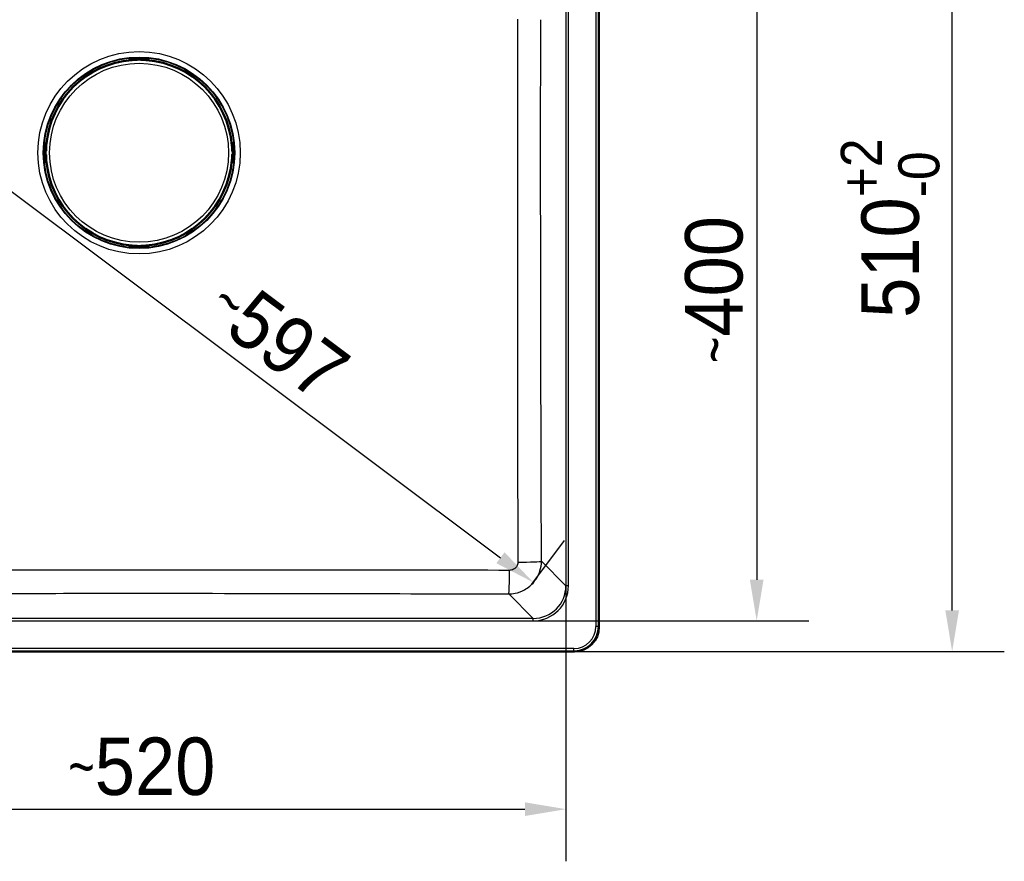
# Model space of a CAD drawing. Header units: millimetres. Extents: x 100 to 2000, y 93 to 2870.
# Tile 3 of 5: x 608 to 1208, y 1347 to 1859. Entities that reach past the tile are written whole.
import ezdxf

# ---------------------------------------------------------------- set-up
doc = ezdxf.new("R2010")
doc.units = ezdxf.units.MM
doc.header["$LTSCALE"] = 10
for name, color, linetype, lineweight in [('Dimensions(ISO)', 7, 'Continuous', 25), ('Visible Edges(ISO)', 7, 'Continuous', 50), ('Visible Tangent Edges(ISO)', 7, 'Continuous', 25)]:
    doc.layers.add(name, color=color, linetype=linetype, lineweight=lineweight)
doc.styles.add('Text_3.5mm', font='arial.ttf', dxfattribs={"width": 0.9})
doc.dimstyles.new('KS-STANDARD', dxfattribs={"dimscale": 10, "dimtxt": 3.5, "dimasz": 2.5, "dimexe": 3.175, "dimexo": 0, "dimgap": 0.8, "dimtad": 1, "dimdec": 1, "dimrnd": 1e-08, "dimtxsty": 'Text_3.5mm', "dimcen": 0.09, "dimdle": 10, "dimclrd": 7, "dimclre": 7, "dimclrt": 7, "dimadec": 0, "dimazin": 2, "dimtfac": 0.714286, "dimtdec": 4, "dimtmove": 0, "dimatfit": 3, "dimfxl": 0, "dimtolj": 1, "dimlwd": 25, "dimlwe": 25, "dimarcsym": 0})

# ---------------------------------------------------------------- blocks, each defined once
blk = doc.blocks.new('*D6')
at = {"layer": 'Defpoints', "color": 0, "linetype": 'Continuous'}
for p in [(919.95, 1893.42), (920.79, 1493), (1056.84, 1493)]:
    blk.add_point(p, dxfattribs=at)
at = {"layer": 'Dimensions(ISO)', "color": 7, "linetype": 'Continuous', "lineweight": 25}
for p, q in [((919.95, 1893.42), (1088.59, 1893.42)), ((1056.84, 1868.42), (1056.84, 1518)), ((920.79, 1493), (1088.59, 1493))]:
    blk.add_line(p, q, dxfattribs=at)
at = {"layer": 'Dimensions(ISO)', "color": 7, "linetype": 'Continuous'}
for points in [[(1052.68, 1868.42), (1061.01, 1868.42), (1056.84, 1893.42)], [(1052.68, 1518), (1061.01, 1518), (1056.84, 1493)]]:
    blk.add_solid(points, dxfattribs=at)
at = {"layer": 'Dimensions(ISO)', "color": 7, "linetype": 'Continuous', "lineweight": 25, "insert": (1030.97, 1650.03), "char_height": 35, "attachment_point": 4, "rotation": 90, "style": 'Text_3.5mm'}
blk.add_mtext('\\A1;\\fArial Narrow|b0|i0;{\\H26.6000;~}\\fArial|b0|i0;400', dxfattribs=at)
blk = doc.blocks.new('*D8')
at = {"layer": 'Defpoints', "color": 0, "linetype": 'Continuous'}
for p in [(945.87, 1984.38), (1175.84, 1984.38), (945.87, 1474.38)]:
    blk.add_point(p, dxfattribs=at)
at = {"layer": 'Dimensions(ISO)', "color": 7, "linetype": 'Continuous', "lineweight": 25}
for p, q in [((945.87, 1984.38), (1207.59, 1984.38)), ((1175.84, 1499.38), (1175.84, 1959.38)), ((945.87, 1474.38), (1207.59, 1474.38))]:
    blk.add_line(p, q, dxfattribs=at)
at = {"layer": 'Dimensions(ISO)', "color": 7, "linetype": 'Continuous'}
for points in [[(1171.68, 1959.38), (1180.01, 1959.38), (1175.84, 1984.38)], [(1171.68, 1499.38), (1180.01, 1499.38), (1175.84, 1474.38)]]:
    blk.add_solid(points, dxfattribs=at)
at = {"layer": 'Dimensions(ISO)', "color": 7, "linetype": 'Continuous', "lineweight": 25, "insert": (1138.06, 1677.46), "char_height": 35, "attachment_point": 4, "rotation": 90, "style": 'Text_3.5mm'}
blk.add_mtext('\\A1;510{\\H25.000001;\\S+2^ -0;}', dxfattribs=at)
blk = doc.blocks.new('*D9')
at = {"layer": 'Defpoints', "color": 0, "linetype": 'Continuous'}
for p in [(442.16, 1873.05), (919.95, 1515.26), (920.84, 1516.45)]:
    blk.add_point(p, dxfattribs=at)
at = {"layer": 'Dimensions(ISO)', "color": 7, "linetype": 'Continuous', "lineweight": 25}
for p, q in [((442.16, 1873.05), (462.08, 1899.66)), ((463.06, 1859.26), (900.83, 1531.43)), ((919.95, 1515.26), (939.87, 1541.86))]:
    blk.add_line(p, q, dxfattribs=at)
at = {"layer": 'Dimensions(ISO)', "color": 7, "linetype": 'Continuous'}
for points in [[(465.56, 1862.6), (460.56, 1855.93), (443.05, 1874.25)], [(903.33, 1534.77), (898.33, 1528.1), (920.84, 1516.45)]]:
    blk.add_solid(points, dxfattribs=at)
at = {"layer": 'Dimensions(ISO)', "color": 7, "linetype": 'Continuous', "lineweight": 25, "insert": (729.45, 1692.1), "char_height": 35, "attachment_point": 4, "rotation": 323.17208, "style": 'Text_3.5mm'}
blk.add_mtext('\\A1;\\fArial Narrow|b0|i0;{\\H26.6000;~}\\fArial|b0|i0;597', dxfattribs=at)
blk = doc.blocks.new('*D16')
at = {"layer": 'Defpoints', "color": 0, "linetype": 'Continuous'}
for p in [(420.95, 1514.42), (940.71, 1514.42), (940.71, 1378.36)]:
    blk.add_point(p, dxfattribs=at)
at = {"layer": 'Dimensions(ISO)', "color": 7, "linetype": 'Continuous', "lineweight": 25}
for p, q in [((420.95, 1514.42), (420.95, 1346.61)), ((940.71, 1514.42), (940.71, 1346.61)), ((445.95, 1378.36), (915.71, 1378.36))]:
    blk.add_line(p, q, dxfattribs=at)
at = {"layer": 'Dimensions(ISO)', "color": 7, "linetype": 'Continuous'}
for points in [[(445.95, 1382.53), (445.95, 1374.19), (420.95, 1378.36)], [(915.71, 1382.53), (915.71, 1374.19), (940.71, 1378.36)]]:
    blk.add_solid(points, dxfattribs=at)
at = {"layer": 'Dimensions(ISO)', "color": 7, "linetype": 'Continuous', "lineweight": 25, "insert": (637.85, 1404.23), "char_height": 35, "attachment_point": 4, "style": 'Text_3.5mm'}
blk.add_mtext('\\A1;\\fArial Narrow|b0|i0;{\\H26.6000;~}\\fArial|b0|i0;520', dxfattribs=at)

msp = doc.modelspace()

# ---------------------------------------------------------------- linework, layer by layer
at = {"layer": 'Visible Edges(ISO)'}
for p, q in [((960.83, 1489.34), (960.83, 1969.41)), ((675, 1834.73), (675, 1834.63)), ((675, 1834.63), (675, 1834.3)), ((675.05, 1834.78), (675.05, 1834.83)), ((679.63, 1834.58), (675.25, 1834.58)), ((676.46, 1834.58), (676.46, 1834.43)), ((676.5, 1835.37), (685.16, 1835.37)), ((679.83, 1834.98), (679.83, 1835.1)), ((679.83, 1834.78), (679.83, 1834.98)), ((681.83, 1835.1), (681.83, 1834.98)), ((681.83, 1834.98), (681.83, 1834.78)), ((686.41, 1834.58), (682.03, 1834.58)), ((685.2, 1834.58), (685.2, 1834.43)), ((686.61, 1834.83), (686.61, 1834.78)), ((686.66, 1834.63), (686.66, 1834.73)), ((686.66, 1834.3), (686.66, 1834.63)), ((623.43, 1773.65), (623.43, 1782.31)), ((623.98, 1783.75), (624.03, 1783.75)), ((624.18, 1783.81), (624.08, 1783.81)), ((624.5, 1783.81), (624.18, 1783.81)), ((624.23, 1783.55), (624.23, 1779.18)), ((624.23, 1782.35), (624.37, 1782.35)), ((737.48, 1783.81), (737.15, 1783.81)), ((737.29, 1782.35), (737.43, 1782.35)), ((737.43, 1783.55), (737.43, 1779.18)), ((737.58, 1783.81), (737.48, 1783.81)), ((737.68, 1783.75), (737.63, 1783.75)), ((738.23, 1773.65), (738.23, 1782.31)), ((623.71, 1778.98), (623.83, 1778.98)), ((623.83, 1776.98), (623.71, 1776.98)), ((623.83, 1778.98), (624.03, 1778.98)), ((624.03, 1776.98), (623.83, 1776.98)), ((624.23, 1776.78), (624.23, 1772.4)), ((737.43, 1776.78), (737.43, 1772.4)), ((737.63, 1778.98), (737.83, 1778.98)), ((737.83, 1776.98), (737.63, 1776.98)), ((737.83, 1778.98), (737.95, 1778.98)), ((737.95, 1776.98), (737.83, 1776.98)), ((624.03, 1772.2), (623.98, 1772.2)), ((624.08, 1772.15), (624.18, 1772.15)), ((624.18, 1772.15), (624.5, 1772.15)), ((624.23, 1773.6), (624.37, 1773.6)), ((737.15, 1772.15), (737.48, 1772.15)), ((737.29, 1773.6), (737.43, 1773.6)), ((737.48, 1772.15), (737.58, 1772.15)), ((737.63, 1772.2), (737.68, 1772.2)), ((675, 1721.65), (675, 1721.32)), ((675, 1721.32), (675, 1721.22)), ((675.05, 1721.18), (675.05, 1721.12)), ((679.63, 1721.38), (675.25, 1721.38)), ((676.46, 1721.52), (676.46, 1721.38)), ((676.5, 1720.58), (685.16, 1720.58)), ((679.83, 1720.98), (679.83, 1721.18)), ((679.83, 1720.86), (679.83, 1720.98)), ((681.83, 1721.18), (681.83, 1720.98)), ((681.83, 1720.98), (681.83, 1720.86)), ((686.41, 1721.38), (682.03, 1721.38)), ((685.2, 1721.52), (685.2, 1721.38)), ((686.61, 1721.12), (686.61, 1721.18)), ((686.66, 1721.32), (686.66, 1721.65)), ((686.66, 1721.22), (686.66, 1721.32)), ((415.79, 1474.38), (945.87, 1474.38))]:
    msp.add_line(p, q, dxfattribs=at)
for centre, radius, start, end in [((680.83, 1777.98), 56.63, 94.54627, 175.45373), ((675.25, 1834.78), 0.2, 180, 270), ((679.63, 1834.78), 0.2, 270, 0), ((682.03, 1834.78), 0.2, 180, 270), ((680.83, 1777.98), 56.63, 4.54627, 85.45373), ((686.41, 1834.78), 0.2, 270, 0), ((624.03, 1783.55), 0.2, 0, 90), ((737.63, 1783.55), 0.2, 90, 180), ((624.03, 1779.18), 0.2, 270, 0), ((624.03, 1776.78), 0.2, 0, 90), ((737.63, 1779.18), 0.2, 180, 270), ((737.63, 1776.78), 0.2, 90, 180), ((624.03, 1772.4), 0.2, 270, 0), ((680.83, 1777.98), 56.63, 184.54627, 265.45373), ((680.83, 1777.98), 56.63, 274.54627, 355.45373), ((737.63, 1772.4), 0.2, 180, 270), ((675.25, 1721.18), 0.2, 90, 180), ((679.63, 1721.18), 0.2, 0, 90), ((682.03, 1721.18), 0.2, 90, 180), ((686.41, 1721.18), 0.2, 0, 90)]:
    msp.add_arc(centre, radius, start, end, dxfattribs=at)
for centre, major_axis, ratio, start_param, end_param in [((675.6, 1834.63), (-0.6, 0), 0.99863, 5.759587, 6.283185), ((675.25, 1834.83), (-0.2, 0), 0.99863, 5.759587, 6.283185), ((686.41, 1834.83), (0.173, 0.1), 0.999315, 5.759587, 6.283185), ((686.06, 1834.63), (0.6, 0), 0.99863, 0, 0.523599), ((624.18, 1783.21), (0, 0.6), 0.99863, 0, 0.523599), ((623.98, 1783.55), (-0.1, 0.173), 0.999315, 5.759587, 6.283185), ((737.48, 1783.21), (0, 0.6), 0.99863, 5.759587, 6.283185), ((737.68, 1783.55), (0, 0.2), 0.99863, 5.759587, 6.283185), ((623.98, 1772.4), (0, -0.2), 0.99863, 5.759587, 6.283185), ((624.18, 1772.75), (0, -0.6), 0.99863, 5.759587, 6.283185), ((737.48, 1772.75), (0, -0.6), 0.99863, 0, 0.523599), ((737.68, 1772.4), (0.1, -0.173), 0.999315, 5.759587, 6.283185), ((675.6, 1721.32), (-0.6, 0), 0.99863, 0, 0.523599), ((675.25, 1721.12), (-0.173, -0.1), 0.999315, 5.759587, 6.283185), ((686.06, 1721.32), (0.6, 0), 0.99863, 5.759587, 6.283185), ((686.41, 1721.12), (0.2, 0), 0.99863, 5.759587, 6.283185), ((945.79, 1489.41), (10.66, -10.66), 0.995146, 5.50022, 7.06615)]:
    msp.add_ellipse(centre, major_axis=major_axis, ratio=ratio, start_param=start_param, end_param=end_param, dxfattribs=at)
for points, knots in [([(675, 1834.73), (675, 1834.79), (675.01, 1834.86), (675.05, 1834.98), (675.08, 1835.04), (675.16, 1835.14), (675.21, 1835.19), (675.28, 1835.24), (675.31, 1835.25), (675.36, 1835.28), (675.38, 1835.29), (675.43, 1835.31), (675.46, 1835.32), (675.52, 1835.33), (675.54, 1835.33), (675.61, 1835.34), (675.66, 1835.35), (675.78, 1835.36), (675.85, 1835.36), (676.02, 1835.37), (676.13, 1835.37), (676.33, 1835.37), (676.41, 1835.37), (676.5, 1835.37)], [0, 0, 0, 0, 0.0196573, 0.0196573, 0.0389514, 0.0389514, 0.0582347, 0.0582347, 0.0673827, 0.0673827, 0.0752966, 0.0752966, 0.0879063, 0.0879063, 0.0996729, 0.0996729, 0.1268906, 0.1268906, 0.1543308, 0.1543308, 0.190628, 0.190628, 0.2160362, 0.2160362, 0.2160362, 0.2160362]), ([(676.34, 1834.42), (676.38, 1834.43), (676.42, 1834.43), (676.5, 1834.44), (676.54, 1834.44), (676.6, 1834.45), (676.63, 1834.45), (676.68, 1834.46), (676.69, 1834.46), (676.7, 1834.46), (676.71, 1834.46), (676.71, 1834.47), (676.71, 1834.47), (676.71, 1834.47)], [0, 0, 0, 0, 0.01256302, 0.01256302, 0.02512603, 0.02512603, 0.03751454, 0.03751454, 0.04908407, 0.04908407, 0.05298435, 0.05298435, 0.05353485, 0.05353485, 0.05353485, 0.05353485]), ([(684.95, 1834.47), (684.95, 1834.47), (684.95, 1834.46), (684.96, 1834.46), (684.97, 1834.46), (684.99, 1834.46), (685.01, 1834.46), (685.06, 1834.45), (685.09, 1834.45), (685.15, 1834.44), (685.19, 1834.43), (685.26, 1834.43), (685.29, 1834.43), (685.32, 1834.42)], [0.01976529, 0.01976529, 0.01976529, 0.01976529, 0.02290579, 0.02290579, 0.02980154, 0.02980154, 0.04016022, 0.04016022, 0.05216178, 0.05216178, 0.06464981, 0.06464981, 0.07330047, 0.07330047, 0.07330047, 0.07330047]), ([(685.16, 1835.37), (685.26, 1835.37), (685.37, 1835.37), (685.57, 1835.37), (685.66, 1835.37), (685.83, 1835.36), (685.9, 1835.36), (686.01, 1835.35), (686.04, 1835.34), (686.1, 1835.34), (686.12, 1835.33), (686.17, 1835.32), (686.19, 1835.32), (686.25, 1835.3), (686.29, 1835.29), (686.36, 1835.25), (686.39, 1835.23), (686.46, 1835.18), (686.5, 1835.14), (686.57, 1835.05), (686.6, 1835), (686.65, 1834.88), (686.66, 1834.81), (686.66, 1834.74), (686.66, 1834.73), (686.66, 1834.73)], [0, 0, 0, 0, 0.0312542, 0.0312542, 0.0620563, 0.0620563, 0.0938538, 0.0938538, 0.1121526, 0.1121526, 0.1258697, 0.1258697, 0.1351267, 0.1351267, 0.1490257, 0.1490257, 0.1606025, 0.1606025, 0.1758825, 0.1758825, 0.1946941, 0.1946941, 0.2139782, 0.2139782, 0.2160531, 0.2160531, 0.2160531, 0.2160531]), ([(623.43, 1782.31), (623.43, 1782.41), (623.43, 1782.52), (623.44, 1782.71), (623.44, 1782.81), (623.44, 1782.97), (623.45, 1783.05), (623.46, 1783.15), (623.46, 1783.19), (623.47, 1783.24), (623.47, 1783.27), (623.48, 1783.32), (623.49, 1783.34), (623.5, 1783.4), (623.52, 1783.44), (623.56, 1783.51), (623.58, 1783.54), (623.63, 1783.61), (623.67, 1783.65), (623.75, 1783.72), (623.81, 1783.75), (623.93, 1783.79), (623.99, 1783.8), (624.06, 1783.81), (624.07, 1783.81), (624.08, 1783.81)], [0, 0, 0, 0, 0.0312542, 0.0312542, 0.0620563, 0.0620563, 0.0938538, 0.0938538, 0.1121526, 0.1121526, 0.1258697, 0.1258697, 0.1351267, 0.1351267, 0.1490257, 0.1490257, 0.1606025, 0.1606025, 0.1758825, 0.1758825, 0.1946941, 0.1946941, 0.2139782, 0.2139782, 0.2160531, 0.2160531, 0.2160531, 0.2160531]), ([(624.34, 1782.1), (624.34, 1782.1), (624.34, 1782.1), (624.34, 1782.1), (624.34, 1782.11), (624.35, 1782.13), (624.35, 1782.15), (624.36, 1782.2), (624.36, 1782.23), (624.37, 1782.3), (624.37, 1782.34), (624.38, 1782.41), (624.38, 1782.44), (624.38, 1782.46)], [0.01976529, 0.01976529, 0.01976529, 0.01976529, 0.02290579, 0.02290579, 0.02980154, 0.02980154, 0.04016022, 0.04016022, 0.05216178, 0.05216178, 0.06464981, 0.06464981, 0.07330047, 0.07330047, 0.07330047, 0.07330047]), ([(737.28, 1782.46), (737.28, 1782.42), (737.28, 1782.38), (737.29, 1782.3), (737.3, 1782.27), (737.3, 1782.2), (737.31, 1782.17), (737.31, 1782.13), (737.32, 1782.11), (737.32, 1782.1), (737.32, 1782.1), (737.32, 1782.1), (737.32, 1782.1), (737.32, 1782.1)], [0, 0, 0, 0, 0.01256302, 0.01256302, 0.02512603, 0.02512603, 0.03751454, 0.03751454, 0.04908407, 0.04908407, 0.05298435, 0.05298435, 0.05353485, 0.05353485, 0.05353485, 0.05353485]), ([(737.58, 1783.81), (737.65, 1783.81), (737.71, 1783.8), (737.84, 1783.75), (737.89, 1783.72), (738, 1783.65), (738.04, 1783.6), (738.09, 1783.52), (738.11, 1783.5), (738.13, 1783.45), (738.14, 1783.43), (738.16, 1783.37), (738.17, 1783.34), (738.18, 1783.29), (738.19, 1783.26), (738.2, 1783.19), (738.2, 1783.14), (738.21, 1783.03), (738.22, 1782.96), (738.22, 1782.79), (738.23, 1782.67), (738.23, 1782.48), (738.23, 1782.39), (738.23, 1782.31)], [0, 0, 0, 0, 0.0196573, 0.0196573, 0.0389514, 0.0389514, 0.0582347, 0.0582347, 0.0673827, 0.0673827, 0.0752966, 0.0752966, 0.0879063, 0.0879063, 0.0996729, 0.0996729, 0.1268906, 0.1268906, 0.1543308, 0.1543308, 0.190628, 0.190628, 0.2160362, 0.2160362, 0.2160362, 0.2160362]), ([(624.08, 1772.15), (624.01, 1772.15), (623.95, 1772.16), (623.82, 1772.2), (623.77, 1772.23), (623.66, 1772.31), (623.62, 1772.35), (623.57, 1772.43), (623.55, 1772.45), (623.53, 1772.5), (623.52, 1772.52), (623.5, 1772.58), (623.49, 1772.61), (623.48, 1772.66), (623.47, 1772.69), (623.46, 1772.76), (623.46, 1772.81), (623.45, 1772.93), (623.44, 1772.99), (623.44, 1773.16), (623.43, 1773.28), (623.43, 1773.47), (623.43, 1773.56), (623.43, 1773.65)], [0, 0, 0, 0, 0.0196573, 0.0196573, 0.0389514, 0.0389514, 0.0582347, 0.0582347, 0.0673827, 0.0673827, 0.0752966, 0.0752966, 0.0879063, 0.0879063, 0.0996729, 0.0996729, 0.1268906, 0.1268906, 0.1543308, 0.1543308, 0.190628, 0.190628, 0.2160362, 0.2160362, 0.2160362, 0.2160362]), ([(624.38, 1773.49), (624.38, 1773.53), (624.38, 1773.57), (624.37, 1773.65), (624.36, 1773.69), (624.36, 1773.75), (624.35, 1773.78), (624.35, 1773.82), (624.34, 1773.84), (624.34, 1773.85), (624.34, 1773.85), (624.34, 1773.85), (624.34, 1773.85), (624.34, 1773.85)], [0, 0, 0, 0, 0.01256302, 0.01256302, 0.02512603, 0.02512603, 0.03751454, 0.03751454, 0.04908407, 0.04908407, 0.05298435, 0.05298435, 0.05353485, 0.05353485, 0.05353485, 0.05353485]), ([(737.32, 1773.85), (737.32, 1773.85), (737.32, 1773.85), (737.32, 1773.85), (737.32, 1773.84), (737.31, 1773.82), (737.31, 1773.8), (737.3, 1773.75), (737.3, 1773.72), (737.29, 1773.65), (737.29, 1773.61), (737.28, 1773.54), (737.28, 1773.52), (737.28, 1773.49)], [0.01976529, 0.01976529, 0.01976529, 0.01976529, 0.02290579, 0.02290579, 0.02980154, 0.02980154, 0.04016022, 0.04016022, 0.05216178, 0.05216178, 0.06464981, 0.06464981, 0.07330047, 0.07330047, 0.07330047, 0.07330047]), ([(738.23, 1773.65), (738.23, 1773.54), (738.23, 1773.44), (738.22, 1773.24), (738.22, 1773.15), (738.21, 1772.98), (738.21, 1772.9), (738.2, 1772.8), (738.2, 1772.77), (738.19, 1772.71), (738.19, 1772.68), (738.18, 1772.63), (738.17, 1772.61), (738.15, 1772.55), (738.14, 1772.51), (738.1, 1772.44), (738.08, 1772.41), (738.03, 1772.34), (737.99, 1772.31), (737.91, 1772.24), (737.85, 1772.2), (737.73, 1772.16), (737.67, 1772.15), (737.6, 1772.15), (737.59, 1772.15), (737.58, 1772.15)], [0, 0, 0, 0, 0.0312542, 0.0312542, 0.0620563, 0.0620563, 0.0938538, 0.0938538, 0.1121526, 0.1121526, 0.1258697, 0.1258697, 0.1351267, 0.1351267, 0.1490257, 0.1490257, 0.1606025, 0.1606025, 0.1758825, 0.1758825, 0.1946941, 0.1946941, 0.2139782, 0.2139782, 0.2160531, 0.2160531, 0.2160531, 0.2160531]), ([(676.5, 1720.58), (676.39, 1720.58), (676.29, 1720.58), (676.09, 1720.58), (676, 1720.58), (675.83, 1720.59), (675.76, 1720.6), (675.65, 1720.6), (675.62, 1720.61), (675.56, 1720.61), (675.54, 1720.62), (675.49, 1720.63), (675.47, 1720.63), (675.41, 1720.65), (675.37, 1720.67), (675.3, 1720.7), (675.27, 1720.72), (675.2, 1720.78), (675.16, 1720.81), (675.09, 1720.9), (675.06, 1720.96), (675.01, 1721.07), (675, 1721.14), (675, 1721.21), (675, 1721.22), (675, 1721.22)], [0, 0, 0, 0, 0.0312542, 0.0312542, 0.0620563, 0.0620563, 0.0938538, 0.0938538, 0.1121526, 0.1121526, 0.1258697, 0.1258697, 0.1351267, 0.1351267, 0.1490257, 0.1490257, 0.1606025, 0.1606025, 0.1758825, 0.1758825, 0.1946941, 0.1946941, 0.2139782, 0.2139782, 0.2160531, 0.2160531, 0.2160531, 0.2160531]), ([(676.71, 1721.49), (676.71, 1721.49), (676.71, 1721.49), (676.7, 1721.49), (676.69, 1721.49), (676.67, 1721.49), (676.65, 1721.5), (676.6, 1721.5), (676.57, 1721.51), (676.5, 1721.51), (676.47, 1721.52), (676.4, 1721.52), (676.37, 1721.53), (676.34, 1721.53)], [0.01976529, 0.01976529, 0.01976529, 0.01976529, 0.02290579, 0.02290579, 0.02980154, 0.02980154, 0.04016022, 0.04016022, 0.05216178, 0.05216178, 0.06464981, 0.06464981, 0.07330047, 0.07330047, 0.07330047, 0.07330047]), ([(685.32, 1721.53), (685.28, 1721.52), (685.24, 1721.52), (685.16, 1721.51), (685.12, 1721.51), (685.05, 1721.5), (685.03, 1721.5), (684.98, 1721.49), (684.97, 1721.49), (684.95, 1721.49), (684.95, 1721.49), (684.95, 1721.49), (684.95, 1721.49), (684.95, 1721.49)], [0, 0, 0, 0, 0.01256302, 0.01256302, 0.02512603, 0.02512603, 0.03751454, 0.03751454, 0.04908407, 0.04908407, 0.05298435, 0.05298435, 0.05353485, 0.05353485, 0.05353485, 0.05353485]), ([(686.66, 1721.22), (686.66, 1721.16), (686.65, 1721.09), (686.61, 1720.97), (686.58, 1720.91), (686.5, 1720.81), (686.45, 1720.76), (686.38, 1720.71), (686.35, 1720.7), (686.3, 1720.67), (686.28, 1720.66), (686.23, 1720.64), (686.19, 1720.63), (686.14, 1720.62), (686.12, 1720.62), (686.05, 1720.61), (686, 1720.6), (685.88, 1720.59), (685.81, 1720.59), (685.64, 1720.58), (685.53, 1720.58), (685.33, 1720.58), (685.24, 1720.58), (685.16, 1720.58)], [0, 0, 0, 0, 0.0196573, 0.0196573, 0.0389514, 0.0389514, 0.0582347, 0.0582347, 0.0673827, 0.0673827, 0.0752966, 0.0752966, 0.0879063, 0.0879063, 0.0996729, 0.0996729, 0.1268906, 0.1268906, 0.1543308, 0.1543308, 0.190628, 0.190628, 0.2160362, 0.2160362, 0.2160362, 0.2160362])]:
    msp.add_open_spline(points, degree=3, knots=knots, dxfattribs=at)
at = {"layer": 'Visible Tangent Edges(ISO)'}
for p, q in [((959.01, 1969.09), (959.01, 1489.66)), ((960.51, 1489.66), (960.51, 1969.09)), ((940.71, 1944.33), (940.71, 1514.42)), ((942.2, 1514.42), (942.2, 1944.33)), ((675.08, 1834.88), (675.08, 1834.93)), ((675.25, 1834.76), (675.25, 1834.58)), ((679.63, 1834.76), (675.25, 1834.76)), ((675.6, 1835.17), (675.6, 1835.33)), ((675.6, 1834.96), (675.6, 1835.17)), ((679.63, 1835.17), (675.6, 1835.17)), ((675.6, 1834.96), (679.63, 1834.96)), ((676.06, 1834.58), (676.06, 1834.4)), ((676.34, 1834.42), (676.34, 1834.42)), ((676.5, 1835.37), (685.16, 1835.37)), ((676.5, 1835.37), (676.5, 1835.37)), ((679.63, 1835.3), (679.63, 1835.17)), ((679.63, 1834.96), (679.63, 1835.17)), ((679.63, 1834.96), (679.63, 1834.76)), ((679.63, 1834.58), (679.63, 1834.76)), ((682.03, 1835.17), (682.03, 1835.3)), ((682.03, 1835.17), (682.03, 1834.96)), ((686.06, 1835.17), (682.03, 1835.17)), ((682.03, 1834.76), (682.03, 1834.96)), ((682.03, 1834.96), (686.06, 1834.96)), ((682.03, 1834.76), (682.03, 1834.58)), ((686.41, 1834.76), (682.03, 1834.76)), ((685.16, 1835.37), (685.16, 1835.37)), ((685.32, 1834.42), (685.32, 1834.42)), ((685.6, 1834.58), (685.6, 1834.4)), ((686.06, 1835.33), (686.06, 1835.17)), ((686.06, 1834.96), (686.06, 1835.17)), ((686.41, 1834.58), (686.41, 1834.76)), ((686.58, 1834.93), (686.58, 1834.88)), ((623.43, 1773.65), (623.43, 1782.31)), ((623.43, 1782.31), (623.43, 1782.31)), ((623.48, 1783.21), (623.63, 1783.21)), ((623.84, 1783.21), (623.63, 1783.21)), ((623.63, 1783.21), (623.63, 1779.18)), ((623.84, 1779.18), (623.84, 1783.21)), ((623.88, 1783.73), (623.93, 1783.73)), ((624.23, 1783.55), (624.04, 1783.55)), ((624.04, 1783.55), (624.04, 1779.18)), ((624.23, 1782.75), (624.41, 1782.75)), ((624.38, 1782.46), (624.38, 1782.46)), ((737.25, 1782.75), (737.43, 1782.75)), ((737.28, 1782.46), (737.28, 1782.46)), ((737.62, 1783.55), (737.43, 1783.55)), ((737.62, 1779.18), (737.62, 1783.55)), ((737.73, 1783.73), (737.78, 1783.73)), ((738.03, 1783.21), (737.82, 1783.21)), ((737.82, 1783.21), (737.82, 1779.18)), ((738.03, 1779.18), (738.03, 1783.21)), ((738.03, 1783.21), (738.18, 1783.21)), ((738.23, 1782.31), (738.23, 1773.65)), ((738.23, 1782.31), (738.23, 1782.31)), ((623.63, 1779.18), (623.51, 1779.18)), ((623.51, 1776.78), (623.63, 1776.78)), ((623.63, 1779.18), (623.84, 1779.18)), ((623.84, 1776.78), (623.63, 1776.78)), ((623.63, 1776.78), (623.63, 1772.75)), ((624.04, 1779.18), (623.84, 1779.18)), ((623.84, 1776.78), (624.04, 1776.78)), ((623.84, 1772.75), (623.84, 1776.78)), ((624.04, 1779.18), (624.23, 1779.18)), ((624.23, 1776.78), (624.04, 1776.78)), ((624.04, 1776.78), (624.04, 1772.4)), ((737.43, 1779.18), (737.62, 1779.18)), ((737.62, 1776.78), (737.43, 1776.78)), ((737.82, 1779.18), (737.62, 1779.18)), ((737.62, 1776.78), (737.82, 1776.78)), ((737.62, 1772.4), (737.62, 1776.78)), ((737.82, 1779.18), (738.03, 1779.18)), ((738.03, 1776.78), (737.82, 1776.78)), ((737.82, 1776.78), (737.82, 1772.75)), ((738.15, 1779.18), (738.03, 1779.18)), ((738.03, 1772.75), (738.03, 1776.78)), ((738.03, 1776.78), (738.15, 1776.78)), ((623.43, 1773.65), (623.43, 1773.65)), ((623.63, 1772.75), (623.48, 1772.75)), ((623.84, 1772.75), (623.63, 1772.75)), ((623.93, 1772.23), (623.88, 1772.23)), ((624.04, 1772.4), (624.23, 1772.4)), ((624.23, 1773.2), (624.41, 1773.2)), ((624.38, 1773.49), (624.38, 1773.49)), ((737.25, 1773.2), (737.43, 1773.2)), ((737.28, 1773.49), (737.28, 1773.49)), ((737.43, 1772.4), (737.62, 1772.4)), ((737.78, 1772.23), (737.73, 1772.23)), ((738.03, 1772.75), (737.82, 1772.75)), ((738.18, 1772.75), (738.03, 1772.75)), ((738.23, 1773.65), (738.23, 1773.65)), ((675.08, 1721.02), (675.08, 1721.08)), ((675.25, 1721.38), (675.25, 1721.19)), ((675.25, 1721.19), (679.63, 1721.19)), ((675.6, 1720.78), (675.6, 1720.99)), ((679.63, 1720.99), (675.6, 1720.99)), ((675.6, 1720.78), (679.63, 1720.78)), ((675.6, 1720.62), (675.6, 1720.78)), ((676.06, 1721.55), (676.06, 1721.38)), ((676.34, 1721.53), (676.34, 1721.53)), ((685.16, 1720.58), (676.5, 1720.58)), ((676.5, 1720.58), (676.5, 1720.58)), ((679.63, 1721.19), (679.63, 1721.38)), ((679.63, 1721.19), (679.63, 1720.99)), ((679.63, 1720.78), (679.63, 1720.99)), ((679.63, 1720.78), (679.63, 1720.66)), ((682.03, 1721.38), (682.03, 1721.19)), ((682.03, 1720.99), (682.03, 1721.19)), ((682.03, 1721.19), (686.41, 1721.19)), ((682.03, 1720.99), (682.03, 1720.78)), ((686.06, 1720.99), (682.03, 1720.99)), ((682.03, 1720.66), (682.03, 1720.78)), ((682.03, 1720.78), (686.06, 1720.78)), ((685.16, 1720.58), (685.16, 1720.58)), ((685.32, 1721.53), (685.32, 1721.53)), ((685.6, 1721.55), (685.6, 1721.38)), ((686.06, 1720.78), (686.06, 1720.99)), ((686.06, 1720.78), (686.06, 1720.62)), ((686.41, 1721.19), (686.41, 1721.38)), ((686.58, 1721.08), (686.58, 1721.02)), ((940.71, 1514.42), (925.82, 1529.31)), ((942.2, 1514.42), (940.71, 1514.42)), ((905.89, 1509.39), (920.79, 1494.5)), ((920.79, 1494.5), (440.87, 1494.5)), ((440.87, 1493), (920.79, 1493)), ((920.79, 1493), (920.79, 1494.5)), ((960.51, 1489.66), (959.01, 1489.66)), ((960.83, 1489.34), (960.51, 1489.66)), ((945.54, 1476.19), (416.12, 1476.19)), ((416.12, 1474.7), (945.54, 1474.7)), ((945.54, 1474.7), (945.54, 1476.19)), ((945.54, 1474.7), (945.87, 1474.38))]:
    msp.add_line(p, q, dxfattribs=at)
for radius in [61.59, 58.28, 58.14, 57.91, 56.61, 54.48]:
    msp.add_circle((680.83, 1777.98), radius, dxfattribs=at)
for start, end in [(94.54627, 175.45373), (4.54627, 85.45373), (184.54627, 265.45373), (274.54627, 355.45373)]:
    msp.add_arc((680.83, 1777.98), 56.63, start, end, dxfattribs=at)
for centre, major_axis, ratio, start_param, end_param in [((675.6, 1834.73), (-0.6, 0), 0.99863, 4.712389, 6.283185), ((675.25, 1834.78), (-0.2, 0), 0.99863, 5.759587, 6.283185), ((675.6, 1834.58), (-0.6, 0), 0.99863, 4.712389, 5.759587), ((675.25, 1834.78), (-0.173, 0.1), 0.045324, 0.026198, 1.596994), ((675.6, 1834.57), (0.4, 0), 0.99863, 1.570796, 2.617994), ((676.5, 1835.33), (-0.9, 0), 0.052336, 4.712389, 6.283185), ((676.73, 1834.38), (0.012, 0.0993), 0.964514, 0.199541, 0.76804), ((680.83, 1835.3), (1.2, 0), 0.052336, 0, 3.141593), ((679.63, 1835.1), (0.2, 0), 0.99863, 0, 1.570796), ((679.63, 1834.98), (0.2, 0), 0.99863, 0, 1.570796), ((679.63, 1834.98), (0.2, 0), 0.052336, 4.712389, 6.283185), ((679.63, 1834.78), (0.2, 0), 0.052336, 4.712389, 6.283185), ((680.83, 1835.1), (-1, 0), 0.052336, 3.141593, 6.283185), ((680.83, 1834.9), (1, 0), 0.052336, 0, 3.141593), ((682.03, 1835.1), (-0.2, 0), 0.99863, 4.712389, 6.283185), ((682.03, 1834.98), (-0.2, 0), 0.99863, 4.712389, 6.283185), ((682.03, 1834.98), (-0.2, 0), 0.052336, 0, 1.570796), ((682.03, 1834.78), (-0.2, 0), 0.052336, 0, 1.570796), ((684.93, 1834.38), (-0.012, 0.0993), 0.964514, 5.514902, 6.083644), ((685.16, 1835.33), (0.9, 0), 0.052336, 0, 1.570796), ((686.06, 1834.73), (0.6, 0), 0.99863, 0, 1.570796), ((686.06, 1834.58), (-0.6, 0), 0.99863, 3.665191, 4.712389), ((686.06, 1834.57), (0.4, 0), 0.99863, 0.523599, 1.570796), ((686.41, 1834.78), (0.173, 0.1), 0.045324, 4.686191, 6.256987), ((686.41, 1834.78), (0.173, 0.1), 0.999315, 5.759587, 6.283185), ((623.48, 1782.31), (0, 0.9), 0.052336, 0, 1.570796), ((624.08, 1783.21), (0, 0.6), 0.99863, 0, 1.570796), ((624.23, 1783.21), (0, -0.6), 0.99863, 3.665191, 4.712389), ((624.24, 1783.21), (0, 0.4), 0.99863, 0.523599, 1.570796), ((624.03, 1783.55), (-0.1, 0.173), 0.999315, 5.759587, 6.283185), ((624.03, 1783.55), (-0.1, 0.173), 0.045324, 4.686191, 6.256987), ((624.43, 1782.07), (-0.0993, -0.012), 0.964514, 5.514902, 6.083644), ((737.23, 1782.07), (0.0993, -0.012), 0.964514, 0.199541, 0.76804), ((737.58, 1783.21), (0, 0.6), 0.99863, 4.712389, 6.283185), ((737.63, 1783.55), (0.1, 0.173), 0.045324, 0.026198, 1.596994), ((737.42, 1783.21), (0, -0.4), 0.99863, 1.570796, 2.617994), ((737.63, 1783.55), (0, 0.2), 0.99863, 5.759587, 6.283185), ((737.43, 1783.21), (0, 0.6), 0.99863, 4.712389, 5.759587), ((738.18, 1782.31), (0, 0.9), 0.052336, 4.712389, 6.283185), ((623.51, 1777.98), (0, 1.2), 0.052336, 0, 3.141593), ((623.71, 1779.18), (0, -0.2), 0.99863, 4.712389, 6.283185), ((623.71, 1776.78), (0, 0.2), 0.99863, 0, 1.570796), ((623.83, 1779.18), (0, -0.2), 0.99863, 4.712389, 6.283185), ((623.83, 1776.78), (0, 0.2), 0.99863, 0, 1.570796), ((623.71, 1777.98), (0, -1), 0.052336, 3.141593, 6.283185), ((623.83, 1779.18), (0, -0.2), 0.052336, 0, 1.570796), ((623.83, 1776.78), (0, 0.2), 0.052336, 4.712389, 6.283185), ((623.91, 1777.98), (0, 1), 0.052336, 0, 3.141593), ((624.03, 1779.18), (0, -0.2), 0.052336, 0, 1.570796), ((624.03, 1776.78), (0, 0.2), 0.052336, 4.712389, 6.283185), ((737.63, 1779.18), (0, -0.2), 0.052336, 4.712389, 6.283185), ((737.63, 1776.78), (0, 0.2), 0.052336, 0, 1.570796), ((737.75, 1777.98), (0, -1), 0.052336, 0, 3.141593), ((737.83, 1779.18), (0, -0.2), 0.052336, 4.712389, 6.283185), ((737.83, 1776.78), (0, 0.2), 0.052336, 0, 1.570796), ((737.83, 1779.18), (0, -0.2), 0.99863, 0, 1.570796), ((737.83, 1776.78), (0, 0.2), 0.99863, 4.712389, 6.283185), ((737.95, 1779.18), (0, -0.2), 0.99863, 0, 1.570796), ((737.95, 1777.98), (0, 1), 0.052336, 3.141593, 6.283185), ((737.95, 1776.78), (0, 0.2), 0.99863, 4.712389, 6.283185), ((738.15, 1777.98), (0, -1.2), 0.052336, 0, 3.141593), ((623.48, 1773.65), (0, -0.9), 0.052336, 4.712389, 6.283185), ((624.08, 1772.75), (0, -0.6), 0.99863, 4.712389, 6.283185), ((624.23, 1772.75), (0, -0.6), 0.99863, 4.712389, 5.759587), ((624.24, 1772.75), (0, 0.4), 0.99863, 1.570796, 2.617994), ((624.03, 1772.4), (-0.1, -0.173), 0.045324, 0.026198, 1.596994), ((624.03, 1772.4), (0, -0.2), 0.99863, 5.759587, 6.283185), ((624.43, 1773.88), (-0.0993, 0.012), 0.964514, 0.199541, 0.76804), ((737.23, 1773.88), (0.0993, 0.012), 0.964514, 5.514902, 6.083644), ((737.58, 1772.75), (0, -0.6), 0.99863, 0, 1.570796), ((737.42, 1772.75), (0, -0.4), 0.99863, 0.523599, 1.570796), ((737.63, 1772.4), (0.1, -0.173), 0.045324, 4.686191, 6.256987), ((737.63, 1772.4), (0.1, -0.173), 0.999315, 5.759587, 6.283185), ((737.43, 1772.75), (0, 0.6), 0.99863, 3.665191, 4.712389), ((738.18, 1773.65), (0, -0.9), 0.052336, 0, 1.570796), ((675.6, 1721.22), (-0.6, 0), 0.99863, 0, 1.570796), ((675.25, 1721.18), (-0.173, -0.1), 0.999315, 5.759587, 6.283185), ((675.25, 1721.18), (-0.173, -0.1), 0.045324, 4.686191, 6.256987), ((675.6, 1721.38), (0.6, 0), 0.99863, 3.665191, 4.712389), ((675.6, 1721.39), (-0.4, 0), 0.99863, 0.523599, 1.570796), ((676.5, 1720.62), (-0.9, 0), 0.052336, 0, 1.570796), ((676.73, 1721.57), (0.012, -0.0993), 0.964514, 5.514902, 6.083644), ((679.63, 1721.18), (0.2, 0), 0.052336, 0, 1.570796), ((679.63, 1720.98), (0.2, 0), 0.052336, 0, 1.570796), ((679.63, 1720.98), (0.2, 0), 0.99863, 4.712389, 6.283185), ((679.63, 1720.86), (0.2, 0), 0.99863, 4.712389, 6.283185), ((680.83, 1720.66), (-1.2, 0), 0.052336, 0, 3.141593), ((680.83, 1721.06), (-1, 0), 0.052336, 0, 3.141593), ((680.83, 1720.86), (1, 0), 0.052336, 3.141593, 6.283185), ((682.03, 1721.18), (-0.2, 0), 0.052336, 4.712389, 6.283185), ((682.03, 1720.98), (-0.2, 0), 0.052336, 4.712389, 6.283185), ((682.03, 1720.98), (-0.2, 0), 0.99863, 0, 1.570796), ((682.03, 1720.86), (-0.2, 0), 0.99863, 0, 1.570796), ((684.93, 1721.57), (-0.012, -0.0993), 0.964514, 0.199541, 0.76804), ((685.16, 1720.62), (0.9, 0), 0.052336, 4.712389, 6.283185), ((686.06, 1721.22), (0.6, 0), 0.99863, 4.712389, 6.283185), ((686.06, 1721.39), (-0.4, 0), 0.99863, 1.570796, 2.617994), ((686.06, 1721.38), (0.6, 0), 0.99863, 4.712389, 5.759587), ((686.41, 1721.18), (0.173, -0.1), 0.045324, 0.026198, 1.596994), ((686.41, 1721.18), (0.2, 0), 0.99863, 5.759587, 6.283185), ((910.87, 1529.31), (15, 0.05), 0.038561, 4.747807, 6.195854), ((905.89, 1524.33), (-0.05, -15), 0.034882, 0.08732, 1.531746), ((920.62, 1514.58), (15.32, -15.32), 0.992433, 5.501585, 7.064785), ((920.62, 1514.58), (14.27, -14.27), 0.991312, 5.501585, 7.064785), ((945.48, 1489.73), (9.59, -9.59), 0.995146, 5.50022, 7.06615), ((945.48, 1489.73), (10.65, -10.65), 0.996111, 5.50022, 7.06615)]:
    msp.add_ellipse(centre, major_axis=major_axis, ratio=ratio, start_param=start_param, end_param=end_param, dxfattribs=at)
for points, knots in [([(911.18, 1859.26), (911.17, 1841.97), (911.16, 1824.66), (911.15, 1769.52), (911.16, 1731.67), (911.21, 1638.74), (911.28, 1583.72), (911.41, 1528.74)], [0, 0, 0, 0, 5.174697, 5.174697, 16.488809, 16.488809, 32.977618, 32.977618, 32.977618, 32.977618]), ([(925.82, 1529.31), (925.63, 1584.23), (925.47, 1639.17), (925.32, 1731.83), (925.3, 1769.55), (925.33, 1824.51), (925.35, 1841.76), (925.38, 1859)], [-32.977618, -32.977618, -32.977618, -32.977618, -16.488809, -16.488809, -5.174697, -5.174697, 0, 0, 0, 0]), ([(676.34, 1834.42), (676.37, 1834.43), (676.39, 1834.43), (676.46, 1834.43), (676.5, 1834.44), (676.58, 1834.45), (676.62, 1834.45), (676.7, 1834.46), (676.73, 1834.47), (676.74, 1834.47), (676.74, 1834.48), (676.73, 1834.48)], [0, 0, 0, 0, 0.00779147, 0.00779147, 0.02025783, 0.02025783, 0.0364641, 0.0364641, 0.05753225, 0.05753225, 0.07330047, 0.07330047, 0.07330047, 0.07330047]), ([(684.93, 1834.48), (684.93, 1834.48), (684.92, 1834.48), (684.92, 1834.47), (684.92, 1834.47), (684.94, 1834.46), (684.97, 1834.46), (685.04, 1834.45), (685.1, 1834.44), (685.21, 1834.43), (685.27, 1834.43), (685.32, 1834.42)], [0, 0, 0, 0, 0.00779133, 0.00779133, 0.02025745, 0.02025745, 0.03646341, 0.03646341, 0.05753116, 0.05753116, 0.07330047, 0.07330047, 0.07330047, 0.07330047]), ([(624.33, 1782.08), (624.33, 1782.07), (624.33, 1782.07), (624.33, 1782.06), (624.33, 1782.07), (624.34, 1782.09), (624.34, 1782.11), (624.36, 1782.19), (624.36, 1782.25), (624.37, 1782.36), (624.38, 1782.41), (624.38, 1782.46)], [0, 0, 0, 0, 0.00779133, 0.00779133, 0.02025745, 0.02025745, 0.03646341, 0.03646341, 0.05753116, 0.05753116, 0.07330047, 0.07330047, 0.07330047, 0.07330047]), ([(737.28, 1782.46), (737.28, 1782.44), (737.28, 1782.41), (737.29, 1782.35), (737.29, 1782.31), (737.3, 1782.22), (737.3, 1782.18), (737.32, 1782.11), (737.32, 1782.08), (737.33, 1782.06), (737.33, 1782.07), (737.33, 1782.08)], [0, 0, 0, 0, 0.00779147, 0.00779147, 0.02025783, 0.02025783, 0.0364641, 0.0364641, 0.05753225, 0.05753225, 0.07330047, 0.07330047, 0.07330047, 0.07330047]), ([(624.38, 1773.49), (624.38, 1773.51), (624.38, 1773.54), (624.37, 1773.61), (624.37, 1773.64), (624.36, 1773.73), (624.35, 1773.77), (624.34, 1773.85), (624.34, 1773.87), (624.33, 1773.89), (624.33, 1773.88), (624.33, 1773.87)], [0, 0, 0, 0, 0.00779147, 0.00779147, 0.02025783, 0.02025783, 0.0364641, 0.0364641, 0.05753225, 0.05753225, 0.07330047, 0.07330047, 0.07330047, 0.07330047]), ([(737.33, 1773.87), (737.33, 1773.88), (737.33, 1773.88), (737.33, 1773.89), (737.33, 1773.88), (737.32, 1773.86), (737.31, 1773.84), (737.3, 1773.76), (737.3, 1773.71), (737.29, 1773.59), (737.28, 1773.54), (737.28, 1773.49)], [0, 0, 0, 0, 0.00779133, 0.00779133, 0.02025745, 0.02025745, 0.03646341, 0.03646341, 0.05753116, 0.05753116, 0.07330047, 0.07330047, 0.07330047, 0.07330047]), ([(676.73, 1721.47), (676.73, 1721.47), (676.74, 1721.47), (676.74, 1721.48), (676.74, 1721.48), (676.71, 1721.49), (676.69, 1721.49), (676.62, 1721.5), (676.56, 1721.51), (676.45, 1721.52), (676.39, 1721.52), (676.34, 1721.53)], [0, 0, 0, 0, 0.00779133, 0.00779133, 0.02025745, 0.02025745, 0.03646341, 0.03646341, 0.05753116, 0.05753116, 0.07330047, 0.07330047, 0.07330047, 0.07330047]), ([(685.32, 1721.53), (685.29, 1721.53), (685.27, 1721.52), (685.2, 1721.52), (685.16, 1721.51), (685.08, 1721.51), (685.04, 1721.5), (684.96, 1721.49), (684.93, 1721.48), (684.92, 1721.48), (684.92, 1721.47), (684.93, 1721.47)], [0, 0, 0, 0, 0.00779147, 0.00779147, 0.02025783, 0.02025783, 0.0364641, 0.0364641, 0.05753225, 0.05753225, 0.07330047, 0.07330047, 0.07330047, 0.07330047]), ([(905.89, 1509.39), (907.19, 1509.39), (908.48, 1509.53), (911.79, 1510.19), (913.76, 1510.92), (917.75, 1513.16), (919.7, 1514.79), (922.89, 1518.69), (924.12, 1520.97), (925.49, 1525.3), (925.81, 1527.31), (925.82, 1529.31)], [0, 0, 0, 0, 0.0977642, 0.0977642, 0.254187, 0.254187, 0.4414739, 0.4414739, 0.6321785, 0.6321785, 0.7837621, 0.7837621, 0.7837621, 0.7837621]), ([(911.41, 1528.74), (911.41, 1528.23), (911.33, 1527.72), (910.99, 1526.63), (910.69, 1526.06), (909.89, 1525.08), (909.4, 1524.67), (908.4, 1524.12), (907.9, 1523.94), (907.07, 1523.77), (906.74, 1523.74), (906.42, 1523.74)], [-0.7837621, -0.7837621, -0.7837621, -0.7837621, -0.6321785, -0.6321785, -0.4414739, -0.4414739, -0.254187, -0.254187, -0.0977642, -0.0977642, 0, 0, 0, 0]), ([(906.42, 1523.74), (871.04, 1523.81), (835.64, 1523.86), (760.44, 1523.93), (720.64, 1523.94), (631.52, 1523.94), (582.23, 1523.92), (507.06, 1523.83), (481.15, 1523.79), (455.24, 1523.74)], [0, 0, 0, 0, 10.606746, 10.606746, 22.51219, 22.51219, 37.258384, 37.258384, 45.02438, 45.02438, 45.02438, 45.02438]), ([(455.76, 1509.39), (481.64, 1509.47), (507.51, 1509.54), (582.52, 1509.71), (631.68, 1509.78), (720.51, 1509.78), (760.2, 1509.74), (835.22, 1509.59), (870.56, 1509.49), (905.89, 1509.39)], [-45.02438, -45.02438, -45.02438, -45.02438, -37.258384, -37.258384, -22.51219, -22.51219, -10.606746, -10.606746, 0, 0, 0, 0])]:
    msp.add_open_spline(points, degree=3, knots=knots, dxfattribs=at)
for points in [[(676.73, 1834.48), (676.64, 1834.49), (676.55, 1834.5), (676.46, 1834.51)], [(685.2, 1834.51), (685.11, 1834.5), (685.02, 1834.49), (684.93, 1834.48)], [(624.29, 1782.35), (624.31, 1782.26), (624.32, 1782.17), (624.33, 1782.08)], [(737.33, 1782.08), (737.34, 1782.17), (737.35, 1782.26), (737.36, 1782.35)], [(624.33, 1773.87), (624.32, 1773.78), (624.31, 1773.69), (624.29, 1773.6)], [(737.36, 1773.6), (737.35, 1773.69), (737.34, 1773.78), (737.33, 1773.87)], [(676.46, 1721.44), (676.55, 1721.45), (676.64, 1721.46), (676.73, 1721.47)], [(684.93, 1721.47), (685.02, 1721.46), (685.11, 1721.45), (685.2, 1721.44)]]:
    msp.add_open_spline(points, degree=3, dxfattribs=at)

# ---------------------------------------------------------------- dimensions: what is measured, and where the dimension line sits
at = {"layer": 'Dimensions(ISO)', "color": 7, "linetype": 'Continuous', "lineweight": 25}
dim = msp.add_linear_dim(base=(1175.84, 1984.38), p1=(945.87, 1474.38), p2=(945.87, 1984.38), angle=270, dimstyle='KS-STANDARD', override={"dimgap": 0.8, "dimdec": 1, "dimtol": 1, "dimlim": 0, "dimtp": 2, "dimtm": 1e-09, "dimtdec": 4, "dimtofl": 0, "dimatfit": 1}, dxfattribs=at)
dim.commit()
dim.dimension.update_dxf_attribs({"geometry": '*D8', "text_midpoint": (1175.84, 1729.48), "dimtype": 160})
for base, p1, p2, angle, picture, middle in [((920.84, 1516.45), (442.16, 1873.05), (919.95, 1515.26), 143.17208, '*D9', (748.46, 1645.53)), ((1056.84, 1493), (919.95, 1893.42), (920.79, 1493), 270, '*D6', (1056.84, 1693.11))]:
    dim = msp.add_linear_dim(base=base, p1=p1, p2=p2, angle=angle, text='\\fArial Narrow|b0|i0;{\\H26.6000;~}\\fArial|b0|i0;<>', dimstyle='KS-STANDARD', override={"dimgap": 0.8, "dimdec": 0, "dimtol": 0, "dimlim": 0, "dimtp": 0, "dimtm": 0, "dimtdec": 4, "dimtofl": 0, "dimatfit": 1}, dxfattribs=at)
    dim.commit()
    dim.dimension.update_dxf_attribs({"geometry": picture, "text_midpoint": middle, "dimtype": 160})
dim = msp.add_linear_dim(base=(940.71, 1378.36), p1=(420.95, 1514.42), p2=(940.71, 1514.42), text='\\fArial Narrow|b0|i0;{\\H26.6000;~}\\fArial|b0|i0;<>', dimstyle='KS-STANDARD', override={"dimgap": 0.8, "dimdec": 0, "dimtol": 0, "dimlim": 0, "dimtp": 0, "dimtm": 0, "dimtdec": 0, "dimtofl": 0, "dimatfit": 1}, dxfattribs=at)
dim.commit()
dim.dimension.update_dxf_attribs({"geometry": '*D16', "text_midpoint": (680.93, 1378.36), "dimtype": 160})

doc.saveas('drawing.dxf')
